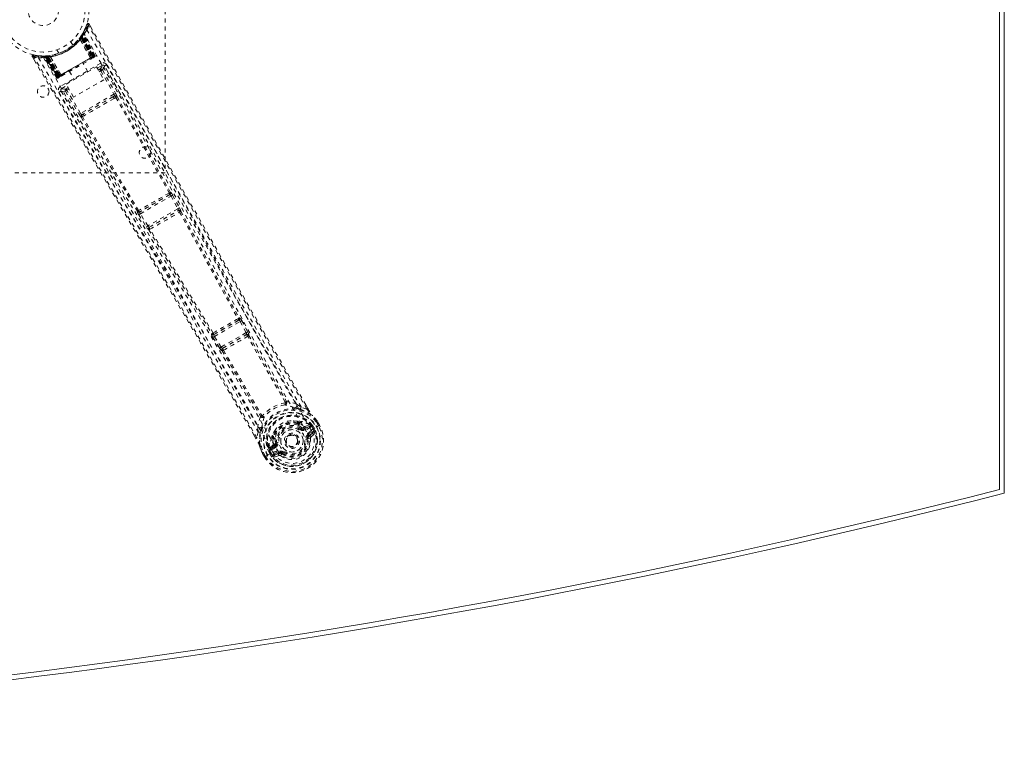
# Model space of a CAD drawing. Header units: inches. Extents: x 17.8 to 113.3, y 44.2 to 80.
# Tile 5 of 6: x 89.1 to 113.3, y 44.2 to 61.8. Entities that reach past the tile are written whole.
import ezdxf

# ---------------------------------------------------------------- set-up
doc = ezdxf.new("R2010")
doc.units = ezdxf.units.IN
doc.header["$MEASUREMENT"] = 0
doc.linetypes.add('SLD-Dashed', pattern=[0.075, 0.05, -0.025])
doc.linetypes.add('SLD-Solid', pattern=[0])

msp = doc.modelspace()

# ---------------------------------------------------------------- linework, layer by layer
at = {"color": 7, "linetype": 'SLD-Solid', "lineweight": 15}
for p, q in [((113.215, 50.297), (113.215, 73.864)), ((113.215, 73.864), (113.215, 50.297)), ((113.333, 73.956), (113.333, 50.206))]:
    msp.add_line(p, q, dxfattribs=at)
at = {"color": 7, "linetype": 'SLD-Dashed', "lineweight": 0}
for p, q in [((92.708, 66.081), (92.708, 58.081)), ((90.781, 61.735), (90.734, 61.614)), ((90.836, 61.741), (90.81, 61.726)), ((90.878, 61.666), (90.836, 61.74)), ((90.677, 61.504), (90.637, 61.441)), ((90.73, 61.603), (90.672, 61.498)), ((90.695, 61.507), (90.687, 61.493)), ((90.968, 60.965), (90.687, 61.493)), ((90.695, 61.535), (90.688, 61.522)), ((90.979, 60.971), (90.695, 61.507)), ((90.435, 61.222), (90.387, 61.306)), ((90.595, 61.384), (90.593, 61.382)), ((90.611, 61.363), (90.61, 61.361)), ((90.867, 60.906), (90.61, 61.361)), ((90.611, 61.363), (90.869, 60.906)), ((90.621, 61.419), (90.645, 61.402)), ((90.624, 61.422), (90.64, 61.446)), ((90.624, 61.422), (90.647, 61.406)), ((90.635, 61.439), (90.633, 61.435)), ((90.633, 61.435), (90.656, 61.418)), ((90.634, 61.408), (90.635, 61.41)), ((90.893, 60.922), (90.634, 61.408)), ((90.676, 61.474), (90.635, 61.41)), ((90.635, 61.439), (90.659, 61.422)), ((90.635, 61.41), (90.894, 60.922)), ((90.637, 61.441), (90.636, 61.439)), ((90.64, 61.446), (90.644, 61.451)), ((90.64, 61.446), (90.664, 61.43)), ((90.644, 61.451), (90.649, 61.459)), ((90.644, 61.451), (90.667, 61.435)), ((90.645, 61.402), (90.915, 60.934)), ((90.918, 60.936), (90.647, 61.406)), ((90.931, 60.943), (90.656, 61.418)), ((90.659, 61.422), (90.934, 60.945)), ((90.667, 61.435), (90.664, 61.43)), ((90.664, 61.43), (90.942, 60.95)), ((90.946, 60.952), (90.667, 61.435)), ((90.673, 61.465), (90.668, 61.464)), ((90.952, 60.951), (90.674, 61.477)), ((90.952, 60.956), (90.676, 61.474)), ((90.04, 61.106), (90.089, 61.022)), ((90.089, 61.022), (90.091, 61.023)), ((89.439, 60.933), (89.482, 60.861)), ((89.465, 60.949), (89.471, 60.978)), ((89.596, 60.963), (89.471, 60.978)), ((89.703, 60.953), (89.687, 60.953)), ((89.728, 60.939), (89.712, 60.939)), ((90.033, 60.425), (89.712, 60.939)), ((89.798, 60.957), (89.724, 60.953)), ((90.045, 60.432), (89.728, 60.939)), ((89.748, 60.942), (90.064, 60.439)), ((89.826, 60.943), (89.749, 60.939)), ((90.061, 60.441), (89.749, 60.939)), ((89.788, 60.927), (89.786, 60.956)), ((89.786, 60.956), (89.792, 60.956)), ((89.788, 60.927), (90.067, 60.445)), ((89.794, 60.927), (89.788, 60.927)), ((89.794, 60.927), (89.792, 60.956)), ((90.071, 60.447), (89.794, 60.927)), ((89.8, 60.957), (89.798, 60.957)), ((89.805, 60.957), (89.801, 60.957)), ((89.803, 60.928), (89.801, 60.957)), ((90.079, 60.451), (89.803, 60.928)), ((89.808, 60.928), (89.805, 60.957)), ((89.808, 60.928), (90.082, 60.453)), ((89.823, 60.93), (89.82, 60.959)), ((89.82, 60.959), (89.824, 60.959)), ((89.823, 60.93), (90.095, 60.461)), ((89.827, 60.93), (89.824, 60.959)), ((89.826, 60.943), (89.827, 60.943)), ((90.118, 60.474), (89.826, 60.943)), ((89.827, 60.943), (90.12, 60.475)), ((90.098, 60.462), (89.827, 60.93)), ((89.871, 60.965), (89.868, 60.964)), ((89.881, 60.94), (89.879, 60.94)), ((90.145, 60.488), (89.879, 60.94)), ((89.881, 60.94), (90.146, 60.49)), ((90.942, 60.95), (90.071, 60.447)), ((90.082, 60.453), (90.931, 60.943)), ((90.915, 60.934), (90.098, 60.462)), ((91.12, 60.778), (90.13, 60.206)), ((90.806, 60.569), (90.69, 60.771)), ((90.867, 60.906), (90.869, 60.906)), ((90.883, 60.882), (90.941, 60.916)), ((90.894, 60.922), (90.893, 60.922)), ((90.894, 60.922), (90.952, 60.956)), ((90.915, 60.934), (90.918, 60.936)), ((90.945, 60.918), (90.948, 60.92)), ((90.956, 60.924), (90.96, 60.927)), ((90.96, 60.927), (90.959, 60.929)), ((90.966, 60.931), (90.966, 60.93)), ((90.967, 60.931), (90.97, 60.934)), ((90.968, 60.965), (90.979, 60.971)), ((90.27, 60.26), (91.015, 60.69)), ((90.352, 60.576), (90.468, 60.374)), ((91.015, 60.69), (91.198, 60.373)), ((91.034, 60.659), (91.15, 60.726)), ((91.062, 60.609), (91.099, 60.63)), ((91.085, 60.57), (91.122, 60.591)), ((91.122, 60.591), (91.446, 60.016)), ((91.161, 60.613), (91.485, 60.038)), ((91.212, 60.709), (91.201, 60.722)), ((91.213, 60.707), (91.208, 60.715)), ((91.214, 60.706), (91.213, 60.707)), ((91.614, 59.997), (91.213, 60.706)), ((90.033, 60.425), (90.045, 60.432)), ((90.061, 60.441), (90.118, 60.474)), ((90.07, 60.414), (90.074, 60.415)), ((90.075, 60.416), (90.075, 60.416)), ((90.082, 60.42), (90.086, 60.422)), ((90.093, 60.427), (90.097, 60.429)), ((90.095, 60.461), (90.098, 60.462)), ((90.101, 60.431), (90.159, 60.464)), ((90.12, 60.475), (90.118, 60.474)), ((90.145, 60.488), (90.146, 60.49)), ((91.198, 60.373), (90.453, 59.943)), ((90.138, 60.109), (90.144, 60.092)), ((90.141, 60.099), (90.145, 60.091)), ((90.145, 60.091), (90.146, 60.089)), ((90.146, 60.09), (90.56, 59.388)), ((90.16, 60.154), (90.288, 60.228)), ((90.253, 60.089), (90.589, 59.521)), ((90.317, 60.178), (90.269, 60.151)), ((90.453, 59.943), (90.27, 60.26)), ((90.339, 60.14), (90.291, 60.112)), ((90.627, 59.544), (90.291, 60.112)), ((91.446, 60.016), (90.627, 59.544)), ((91.419, 59.95), (90.698, 59.534)), ((91.46, 59.974), (91.419, 59.95)), ((91.451, 59.914), (91.493, 59.939)), ((90.698, 59.534), (90.657, 59.51)), ((90.67, 59.465), (90.713, 59.488)), ((92.708, 58.081), (86.708, 58.081)), ((92.82, 57.547), (92.078, 57.119)), ((92.095, 57.077), (92.849, 57.512)), ((92.814, 57.547), (92.82, 57.547)), ((92.837, 57.607), (92.83, 57.607)), ((92.849, 57.512), (93.016, 57.201)), ((92.888, 57.533), (93.055, 57.222)), ((92.022, 57.14), (92.018, 57.135)), ((92.078, 57.119), (92.082, 57.124)), ((93.016, 57.201), (92.28, 56.777)), ((92.314, 56.744), (93.026, 57.156)), ((93.026, 57.156), (93.026, 57.155)), ((93.088, 57.137), (93.088, 57.138)), ((92.057, 57.053), (92.242, 56.753)), ((92.28, 56.777), (92.095, 57.077)), ((92.299, 56.682), (92.299, 56.682)), ((92.315, 56.744), (92.314, 56.744)), ((94.522, 54.518), (94.535, 54.521)), ((94.518, 54.461), (93.902, 54.105)), ((93.915, 54.061), (94.55, 54.427)), ((94.505, 54.458), (94.518, 54.461)), ((94.55, 54.427), (94.694, 54.154)), ((94.589, 54.448), (94.733, 54.175)), ((93.851, 54.13), (93.842, 54.12)), ((93.878, 54.037), (94.043, 53.776)), ((93.902, 54.105), (93.911, 54.115)), ((94.08, 53.8), (93.915, 54.061)), ((94.694, 54.154), (94.08, 53.8)), ((94.119, 53.77), (94.7, 54.106)), ((94.7, 54.106), (94.7, 54.105)), ((94.733, 54.175), (94.748, 54.144)), ((94.761, 54.087), (94.762, 54.087)), ((94.043, 53.776), (94.062, 53.748)), ((94.12, 53.77), (94.119, 53.77)), ((94.104, 53.707), (94.105, 53.708)), ((95.937, 52.394), (96.045, 52.327)), ((96.186, 52.275), (96.045, 52.327)), ((96.211, 52.289), (96.16, 52.377)), ((96.212, 52.289), (96.161, 52.377)), ((94.987, 51.716), (94.982, 51.843)), ((95.95, 51.974), (95.969, 51.965)), ((95.983, 51.909), (95.971, 51.928)), ((95.989, 51.944), (96.001, 51.925)), ((96.048, 51.794), (96.065, 51.817)), ((96.065, 51.817), (96.077, 51.811)), ((96.134, 51.809), (96.258, 51.852)), ((96.134, 51.809), (96.146, 51.787)), ((96.255, 51.888), (96.144, 51.849)), ((96.258, 51.852), (96.146, 51.787)), ((96.273, 51.826), (96.161, 51.761)), ((96.255, 51.888), (96.269, 51.884)), ((96.274, 51.882), (96.269, 51.884)), ((96.291, 51.864), (96.298, 51.853)), ((96.306, 51.85), (96.291, 51.864)), ((96.294, 51.76), (96.424, 51.835)), ((96.298, 51.853), (96.337, 51.786)), ((96.331, 51.866), (96.306, 51.85)), ((96.342, 51.789), (96.306, 51.85)), ((96.331, 51.866), (96.367, 51.804)), ((96.331, 51.866), (96.331, 51.866)), ((96.473, 51.864), (96.415, 51.964)), ((96.424, 51.835), (96.429, 51.838)), ((96.429, 51.838), (96.449, 51.85)), ((96.44, 51.979), (96.438, 51.983)), ((96.498, 51.877), (96.439, 51.978)), ((96.499, 51.878), (96.44, 51.979)), ((96.449, 51.85), (96.496, 51.876)), ((96.496, 51.876), (96.499, 51.878)), ((94.936, 51.552), (94.892, 51.629)), ((94.893, 51.63), (94.937, 51.553)), ((94.987, 51.716), (94.961, 51.568)), ((95.338, 51.601), (95.339, 51.622)), ((95.346, 51.573), (95.357, 51.554)), ((95.369, 51.581), (95.38, 51.561)), ((96.222, 51.656), (96.323, 51.714)), ((96.237, 51.63), (96.338, 51.688)), ((96.247, 51.612), (96.237, 51.63)), ((96.338, 51.688), (96.247, 51.612)), ((96.291, 51.592), (96.382, 51.672)), ((96.337, 51.786), (96.342, 51.789)), ((95.258, 51.3), (95.262, 51.315)), ((95.351, 51.391), (95.262, 51.315)), ((95.262, 51.315), (95.262, 51.315)), ((95.262, 51.315), (95.262, 51.315)), ((95.291, 51.294), (95.391, 51.38)), ((95.403, 51.359), (95.291, 51.294)), ((95.418, 51.333), (95.306, 51.268)), ((95.391, 51.38), (95.403, 51.359)), ((95.418, 51.443), (95.447, 51.447)), ((95.418, 51.43), (95.418, 51.443)), ((95.685, 51.416), (95.678, 51.43)), ((95.689, 51.409), (95.685, 51.416)), ((96.217, 51.545), (96.193, 51.542)), ((96.217, 51.554), (96.217, 51.545)), ((96.276, 51.552), (96.217, 51.545)), ((95.089, 51.203), (95.091, 51.2)), ((95.149, 51.098), (95.091, 51.2)), ((95.092, 51.2), (95.15, 51.098)), ((95.116, 51.214), (95.174, 51.114)), ((95.149, 51.098), (95.152, 51.1)), ((95.152, 51.1), (95.198, 51.127)), ((95.198, 51.127), (95.218, 51.139)), ((95.218, 51.139), (95.223, 51.142)), ((95.223, 51.142), (95.353, 51.217)), ((95.269, 51.251), (95.243, 51.238)), ((95.243, 51.238), (95.243, 51.238)), ((95.279, 51.175), (95.243, 51.238)), ((95.258, 51.3), (95.257, 51.295)), ((95.264, 51.271), (95.271, 51.26)), ((95.269, 51.252), (95.264, 51.271)), ((95.269, 51.251), (95.304, 51.19)), ((95.271, 51.26), (95.309, 51.193)), ((95.279, 51.175), (95.279, 51.175)), ((95.309, 51.193), (95.304, 51.19)), ((95.353, 51.217), (95.353, 51.217)), ((95.379, 51.169), (95.479, 51.227)), ((95.385, 51.096), (95.5, 51.135)), ((95.394, 51.143), (95.494, 51.201)), ((95.505, 51.183), (95.394, 51.143)), ((95.505, 51.183), (95.494, 51.201)), ((95.578, 51.176), (95.571, 51.181)), ((95.593, 51.195), (95.578, 51.176))]:
    msp.add_line(p, q, dxfattribs=at)
at = {"color": 7, "linetype": 'SLD-Dashed', "lineweight": 0, "flags": 128}
for points in [[(90.834, 61.739), (90.828, 61.745), (90.821, 61.749), (90.814, 61.753), (90.806, 61.754), (90.798, 61.753), (90.791, 61.749), (90.786, 61.744), (90.783, 61.737)], [(96.186, 52.275), (95.778, 52.979), (95.354, 53.715), (94.914, 54.481), (94.516, 55.178), (94.26, 55.628), (93.992, 56.099), (93.712, 56.591), (93.435, 57.081), (93.194, 57.506), (92.876, 58.069), (92.537, 58.668), (92.178, 59.303), (91.846, 59.893), (90.81, 61.726)], [(96.161, 52.377), (94.855, 54.644), (93.512, 57.005), (92.173, 59.374), (90.836, 61.741)], [(90.78, 61.6), (91.571, 60.22), (92.349, 58.834), (93.116, 57.445), (93.875, 56.055), (94.469, 54.967), (95.067, 53.885), (95.673, 52.815), (96.294, 51.76)], [(89.471, 60.975), (89.463, 60.975), (89.454, 60.973), (89.447, 60.969), (89.441, 60.964), (89.437, 60.958), (89.435, 60.951), (89.435, 60.943), (89.438, 60.936)], [(89.439, 60.934), (89.439, 60.934), (89.441, 60.935), (89.446, 60.938), (89.455, 60.943), (89.46, 60.946), (89.465, 60.949)], [(94.892, 51.629), (93.575, 53.904), (92.201, 56.25), (90.821, 58.592), (89.439, 60.934)], [(94.961, 51.568), (94.593, 52.208), (94.202, 52.884), (93.789, 53.595), (93.353, 54.343), (92.951, 55.031), (92.532, 55.746), (92.435, 55.911), (92.338, 56.077), (92.239, 56.244), (92.172, 56.359), (92.106, 56.471), (92.037, 56.587), (91.965, 56.709), (91.735, 57.1), (91.479, 57.535), (91.197, 58.013), (91.018, 58.316), (90.829, 58.636), (90.624, 58.983), (90.433, 59.307), (90.184, 59.729), (89.962, 60.105), (89.769, 60.433), (89.603, 60.714), (89.465, 60.949)], [(89.589, 60.912), (90.389, 59.537), (91.199, 58.17), (92.019, 56.811), (92.843, 55.46), (93.489, 54.401), (94.127, 53.342), (94.75, 52.282), (95.353, 51.217)], [(89.862, 60.965), (89.676, 60.953), (89.634, 60.959)], [(89.698, 60.951), (89.709, 60.945), (89.72, 60.935)], [(89.709, 60.944), (89.713, 60.94), (89.714, 60.939)], [(89.711, 60.918), (90.509, 59.548), (91.319, 58.186), (92.139, 56.832), (92.964, 55.484), (93.609, 54.429), (94.247, 53.373), (94.87, 52.314), (95.47, 51.25)], [(89.742, 60.954), (89.749, 60.954), (89.786, 60.956)], [(89.744, 60.945), (89.748, 60.94), (89.749, 60.939)], [(90.146, 60.49), (90.325, 60.593), (90.506, 60.698), (90.688, 60.803), (90.867, 60.906)], [(90.161, 60.465), (90.339, 60.568), (90.521, 60.673), (90.702, 60.778), (90.881, 60.881)], [(90.869, 60.906), (90.889, 60.901), (90.894, 60.9)], [(90.894, 60.9), (90.895, 60.911), (90.893, 60.922)], [(90.952, 60.956), (90.952, 60.956), (90.95, 60.955), (90.947, 60.953), (90.943, 60.95), (90.938, 60.947), (90.932, 60.944), (90.925, 60.94), (90.918, 60.936)], [(90.934, 60.945), (90.947, 60.953), (90.957, 60.959), (90.965, 60.963), (90.968, 60.965)], [(90.979, 60.971), (90.977, 60.97), (90.97, 60.966), (90.959, 60.96), (90.946, 60.952)], [(90.947, 60.922), (90.951, 60.923), (90.953, 60.923), (90.955, 60.924), (90.955, 60.924)], [(90.948, 60.92), (90.951, 60.922), (90.954, 60.923), (90.956, 60.924), (90.956, 60.925)], [(91.15, 60.726), (91.148, 60.73), (91.141, 60.742), (91.132, 60.759), (91.12, 60.778)], [(91.15, 60.726), (91.145, 60.69), (91.099, 60.63)], [(91.099, 60.63), (91.1, 60.629), (91.101, 60.627), (91.103, 60.623), (91.106, 60.618), (91.109, 60.613), (91.113, 60.606), (91.117, 60.599), (91.122, 60.591)], [(91.161, 60.613), (91.157, 60.611), (91.148, 60.606), (91.136, 60.599), (91.122, 60.591)], [(91.161, 60.613), (91.206, 60.673), (91.212, 60.705)], [(95.937, 52.394), (94.352, 55.159), (92.78, 57.932), (91.212, 60.709)], [(96.045, 52.327), (95.674, 52.968), (95.29, 53.637), (94.891, 54.334), (94.511, 54.999), (94.128, 55.673), (93.745, 56.348), (93.372, 57.006), (93.015, 57.638), (92.683, 58.226), (92.311, 58.885), (91.962, 59.503), (91.619, 60.11), (91.264, 60.739)], [(90.067, 60.445), (90.054, 60.437), (90.043, 60.431), (90.036, 60.427), (90.033, 60.425)], [(90.045, 60.432), (90.048, 60.434), (90.055, 60.438), (90.066, 60.444), (90.079, 60.451)], [(90.06, 60.441), (90.065, 60.436), (90.066, 60.434)], [(90.095, 60.461), (90.088, 60.457), (90.081, 60.453), (90.075, 60.449), (90.07, 60.446), (90.065, 60.444), (90.062, 60.442), (90.061, 60.441), (90.061, 60.441)], [(90.085, 60.422), (90.086, 60.422), (90.088, 60.423), (90.09, 60.425), (90.093, 60.427)], [(90.087, 60.423), (90.087, 60.423), (90.088, 60.424), (90.09, 60.425), (90.092, 60.428)], [(90.1, 60.431), (90.101, 60.431), (90.102, 60.432)], [(90.12, 60.475), (90.127, 60.468), (90.138, 60.464)], [(90.145, 60.488), (90.139, 60.469), (90.138, 60.464)], [(90.092, 60.062), (90.283, 59.738), (90.501, 59.369), (90.74, 58.964), (90.956, 58.598), (91.069, 58.407), (91.182, 58.215), (91.296, 58.023), (91.424, 57.806), (91.554, 57.586), (91.679, 57.373), (91.935, 56.94), (92.173, 56.537), (92.392, 56.164), (92.606, 55.8), (92.855, 55.377), (93.28, 54.652), (93.708, 53.92), (94.15, 53.162), (94.579, 52.423), (94.987, 51.716)], [(90.13, 60.206), (90.141, 60.187), (90.151, 60.17), (90.158, 60.159), (90.16, 60.154)], [(90.144, 60.092), (90.179, 60.079), (90.253, 60.089)], [(90.144, 60.092), (91.765, 57.346), (93.381, 54.598), (94.982, 51.843)], [(90.269, 60.151), (90.195, 60.141), (90.16, 60.154)], [(90.291, 60.112), (90.277, 60.104), (90.265, 60.097), (90.257, 60.092), (90.253, 60.089)], [(90.269, 60.151), (90.269, 60.15), (90.271, 60.147), (90.273, 60.144), (90.276, 60.139), (90.279, 60.133), (90.283, 60.126), (90.287, 60.119), (90.291, 60.112)], [(91.485, 60.038), (91.481, 60.036), (91.472, 60.031), (91.459, 60.024), (91.446, 60.016)], [(91.419, 59.95), (91.242, 59.848), (91.064, 59.745), (90.88, 59.639), (90.698, 59.534)], [(91.451, 59.914), (91.268, 59.808), (91.082, 59.701), (90.896, 59.594), (90.713, 59.488)], [(91.46, 59.974), (91.476, 59.979), (91.489, 59.978)], [(91.493, 59.939), (92.151, 58.765), (92.802, 57.588)], [(91.521, 59.957), (92.179, 58.783), (92.83, 57.607)], [(90.627, 59.544), (90.614, 59.536), (90.601, 59.528), (90.593, 59.523), (90.589, 59.521)], [(90.641, 59.449), (91.328, 58.292), (92.022, 57.14)], [(92.052, 57.155), (91.358, 58.307), (90.67, 59.465)], [(92.34, 58.621), (93.039, 57.351), (93.793, 55.963), (94.384, 54.876), (94.98, 53.796), (95.586, 52.727), (96.207, 51.675)], [(92.888, 57.533), (92.886, 57.532), (92.884, 57.531), (92.88, 57.529), (92.875, 57.526), (92.869, 57.523), (92.863, 57.52), (92.856, 57.516), (92.849, 57.512)], [(93.055, 57.222), (93.053, 57.221), (93.051, 57.22), (93.047, 57.218), (93.042, 57.215), (93.036, 57.212), (93.03, 57.209), (93.023, 57.205), (93.016, 57.201)], [(93.055, 57.222), (93.07, 57.192), (93.071, 57.191)], [(93.074, 57.152), (93.077, 57.151), (93.088, 57.137)], [(93.088, 57.137), (93.805, 55.825), (94.522, 54.518)], [(92.095, 57.077), (92.088, 57.072), (92.081, 57.068), (92.075, 57.064), (92.069, 57.061), (92.064, 57.058), (92.061, 57.056), (92.058, 57.054), (92.057, 57.053)], [(93.06, 57.118), (93.777, 55.804), (94.494, 54.496)], [(92.28, 56.777), (92.273, 56.772), (92.267, 56.768), (92.26, 56.764), (92.255, 56.761), (92.25, 56.758), (92.246, 56.756), (92.244, 56.754), (92.242, 56.753)], [(92.242, 56.753), (92.261, 56.725), (92.262, 56.724)], [(92.299, 56.682), (93.077, 55.405), (93.851, 54.13)], [(93.884, 54.144), (93.109, 55.419), (92.33, 56.697)], [(94.518, 54.461), (94.525, 54.46), (94.533, 54.453), (94.541, 54.442), (94.546, 54.435), (94.55, 54.427)], [(94.589, 54.448), (94.587, 54.447), (94.584, 54.446), (94.58, 54.443), (94.575, 54.441), (94.57, 54.438), (94.563, 54.435), (94.557, 54.431), (94.55, 54.427)], [(93.915, 54.061), (93.909, 54.057), (93.902, 54.053), (93.896, 54.049), (93.891, 54.046), (93.886, 54.043), (93.882, 54.04), (93.879, 54.038), (93.878, 54.037)], [(93.915, 54.061), (93.911, 54.068), (93.907, 54.076), (93.901, 54.089), (93.9, 54.099), (93.902, 54.105)], [(94.733, 54.175), (94.728, 54.172), (94.719, 54.167), (94.707, 54.161), (94.694, 54.154)], [(94.694, 54.154), (94.697, 54.146), (94.7, 54.138), (94.703, 54.123), (94.703, 54.112), (94.702, 54.108), (94.701, 54.107), (94.7, 54.106)], [(95.654, 52.446), (95.19, 53.251), (94.733, 54.064)], [(94.761, 54.087), (95.218, 53.274), (95.682, 52.47)], [(94.08, 53.8), (94.074, 53.796), (94.067, 53.791), (94.061, 53.788), (94.056, 53.784), (94.051, 53.781), (94.047, 53.779), (94.044, 53.777), (94.043, 53.776)], [(94.105, 53.708), (94.58, 52.906), (95.045, 52.102)], [(94.138, 53.721), (94.614, 52.919), (95.079, 52.114)], [(95.651, 52.431), (95.66, 52.426), (95.669, 52.424), (95.677, 52.425), (95.685, 52.428), (95.689, 52.435), (95.692, 52.443), (95.691, 52.453), (95.688, 52.463)], [(95.651, 52.431), (95.655, 52.438), (95.655, 52.442), (95.655, 52.444), (95.654, 52.446)], [(95.937, 52.394), (95.815, 52.437), (95.688, 52.463)], [(95.902, 52.3), (95.889, 52.303), (95.881, 52.306)], [(96.212, 52.289), (96.212, 52.289), (96.211, 52.289), (96.209, 52.288), (96.206, 52.286), (96.201, 52.284), (96.196, 52.281), (96.191, 52.278), (96.186, 52.275)], [(95.047, 52.093), (95.006, 51.97), (94.982, 51.843)], [(95.047, 52.093), (95.054, 52.085), (95.062, 52.08), (95.071, 52.078), (95.079, 52.079), (95.086, 52.083), (95.091, 52.09), (95.094, 52.099), (95.093, 52.11)], [(95.079, 52.114), (95.08, 52.112), (95.082, 52.111), (95.086, 52.11), (95.093, 52.11)], [(96.028, 52.271), (96.177, 52.215), (96.323, 52.12)], [(96.33, 52.112), (96.327, 52.117), (96.323, 52.12)], [(96.438, 51.983), (96.384, 52.053), (96.323, 52.12)], [(96.44, 51.979), (96.382, 52.055), (96.33, 52.112)], [(95.087, 51.847), (95.086, 51.839), (95.082, 51.827)], [(95.95, 51.974), (95.856, 51.988), (95.799, 51.986)], [(96.065, 51.817), (96.013, 51.856), (95.964, 51.883)], [(96.001, 51.925), (96.053, 51.897), (96.109, 51.855)], [(96.109, 51.855), (96.13, 51.847), (96.144, 51.849)], [(96.273, 51.826), (96.27, 51.831), (96.268, 51.836), (96.265, 51.84), (96.263, 51.844), (96.261, 51.848), (96.26, 51.85), (96.259, 51.852), (96.258, 51.852)], [(96.298, 51.853), (96.288, 51.838), (96.273, 51.826)], [(96.306, 51.85), (96.306, 51.85), (96.306, 51.85)], [(96.438, 51.983), (96.437, 51.982), (96.436, 51.981), (96.433, 51.979), (96.43, 51.977), (96.427, 51.974), (96.423, 51.971), (96.419, 51.967), (96.415, 51.964)], [(96.415, 51.964), (96.42, 51.967), (96.425, 51.97), (96.43, 51.973), (96.434, 51.975), (96.437, 51.977), (96.439, 51.978), (96.44, 51.979), (96.44, 51.979)], [(96.499, 51.878), (96.499, 51.878), (96.498, 51.878), (96.496, 51.877), (96.493, 51.875), (96.489, 51.873), (96.484, 51.87), (96.478, 51.867), (96.473, 51.864)], [(94.961, 51.568), (94.956, 51.565), (94.951, 51.562), (94.946, 51.559), (94.942, 51.556), (94.938, 51.554), (94.936, 51.553), (94.936, 51.552), (94.936, 51.552)], [(95.043, 51.703), (95.018, 51.545), (95.026, 51.372)], [(95.405, 51.759), (95.375, 51.711), (95.339, 51.622)], [(96.207, 51.675), (96.241, 51.605), (96.259, 51.528), (96.26, 51.448), (96.244, 51.369), (96.212, 51.293), (96.166, 51.224), (96.107, 51.164), (96.039, 51.116), (95.962, 51.081), (95.881, 51.06), (95.799, 51.054), (95.717, 51.064), (95.64, 51.09), (95.571, 51.131), (95.513, 51.185), (95.47, 51.25)], [(96.03, 51.77), (96.033, 51.774), (96.036, 51.779), (96.039, 51.783), (96.042, 51.786), (96.044, 51.789), (96.046, 51.792), (96.047, 51.793), (96.048, 51.794)], [(96.161, 51.761), (96.158, 51.766), (96.155, 51.771), (96.153, 51.776), (96.151, 51.78), (96.149, 51.783), (96.147, 51.785), (96.146, 51.787), (96.146, 51.787)], [(96.222, 51.656), (96.225, 51.651), (96.228, 51.646), (96.23, 51.642), (96.232, 51.638), (96.234, 51.634), (96.236, 51.632), (96.237, 51.63), (96.237, 51.63)], [(96.323, 51.714), (96.345, 51.722), (96.369, 51.72)], [(96.338, 51.688), (96.338, 51.689), (96.337, 51.69), (96.335, 51.693), (96.333, 51.696), (96.331, 51.7), (96.329, 51.704), (96.326, 51.709), (96.323, 51.714)], [(95.026, 51.372), (95.028, 51.366), (95.03, 51.361)], [(95.026, 51.372), (95.051, 51.295), (95.089, 51.203)], [(95.091, 51.2), (95.054, 51.288), (95.03, 51.361)], [(95.363, 51.424), (95.36, 51.403), (95.351, 51.391)], [(95.357, 51.554), (95.355, 51.494), (95.363, 51.424)], [(95.418, 51.333), (95.416, 51.338), (95.413, 51.342), (95.41, 51.347), (95.408, 51.351), (95.406, 51.354), (95.405, 51.356), (95.404, 51.358), (95.403, 51.359)], [(95.477, 51.451), (95.471, 51.45), (95.466, 51.449), (95.461, 51.449), (95.456, 51.448), (95.453, 51.448), (95.45, 51.447), (95.448, 51.447), (95.447, 51.447)], [(96.164, 51.538), (96.169, 51.538), (96.175, 51.539), (96.18, 51.54), (96.184, 51.54), (96.188, 51.541), (96.191, 51.541), (96.193, 51.541), (96.193, 51.542)], [(95.089, 51.203), (95.089, 51.204), (95.091, 51.205), (95.094, 51.206), (95.097, 51.207), (95.102, 51.209), (95.106, 51.21), (95.111, 51.212), (95.116, 51.214)], [(95.091, 51.2), (95.09, 51.2), (95.091, 51.2), (95.093, 51.201), (95.097, 51.203), (95.101, 51.205), (95.105, 51.208), (95.111, 51.211), (95.116, 51.214)], [(95.174, 51.114), (95.168, 51.111), (95.163, 51.108), (95.158, 51.105), (95.154, 51.102), (95.151, 51.1), (95.149, 51.099), (95.148, 51.098), (95.149, 51.098)], [(95.269, 51.251), (95.269, 51.252), (95.269, 51.252)], [(95.306, 51.268), (95.289, 51.261), (95.271, 51.26)], [(95.304, 51.19), (95.301, 51.188), (95.296, 51.185), (95.288, 51.18), (95.279, 51.175)], [(95.291, 51.294), (95.292, 51.293), (95.293, 51.292), (95.294, 51.289), (95.296, 51.286), (95.298, 51.282), (95.301, 51.278), (95.303, 51.273), (95.306, 51.268)], [(95.35, 51.132), (95.361, 51.153), (95.379, 51.169)], [(95.379, 51.169), (95.381, 51.164), (95.384, 51.159), (95.387, 51.155), (95.389, 51.151), (95.391, 51.147), (95.392, 51.145), (95.393, 51.143), (95.394, 51.143)], [(95.479, 51.227), (95.482, 51.222), (95.485, 51.217), (95.488, 51.213), (95.49, 51.209), (95.492, 51.206), (95.493, 51.203), (95.494, 51.202), (95.494, 51.201)], [(95.611, 51.219), (95.607, 51.214), (95.604, 51.21), (95.601, 51.206), (95.598, 51.202), (95.596, 51.199), (95.594, 51.197), (95.593, 51.195), (95.593, 51.195)]]:
    msp.add_lwpolyline(points, dxfattribs=at)
at = {"color": 7, "linetype": 'SLD-Dashed', "lineweight": 0}
for centre, radius in [((89.708, 62.081), 1.125), ((89.708, 62.081), 1.03), ((89.708, 62.081), 0.376), ((89.708, 60.081), 0.141), ((92.208, 58.581), 0.14), ((95.82, 51.494), 0.7), ((95.82, 51.494), 0.69), ((95.82, 51.494), 0.623), ((95.82, 51.494), 0.32), ((95.82, 51.494), 0.275), ((95.82, 51.494), 0.187), ((95.82, 51.494), 0.157), ((95.82, 51.494), 0.142), ((95.82, 51.494), 0.14), ((95.82, 51.494), 0.138)]:
    msp.add_circle(centre, radius, dxfattribs=at)
for centre, radius, start, end in [((89.708, 62.081), 1.158, 257.8714, 342.1368), ((89.715, 62.078), 1.12, 334.6373, 342.102), ((89.69, 62.116), 1.206, 334.6778, 341.8734), ((90.81, 61.726), 0.03, 29.4674, 162.1545), ((90.777, 61.671), 0.0637, 58.5985, 85.805), ((89.692, 62.108), 1.19, 270.8801, 329.1199), ((89.708, 62.081), 1.127, 270.4732, 329.5268), ((90.756, 61.368), 0.137, 119.4044, 143.517), ((89.926, 61.756), 0.805, 335.5296, 340.9267), ((89.894, 61.771), 0.844, 336.4939, 341.7217), ((90.703, 61.488), 0.0299, 149.2393, 208.2095), ((89.952, 61.94), 0.846, 328.8026, 330.3418), ((89.709, 62.08), 1.127, 329.5249, 334.6585), ((90.684, 61.466), 0.0429, 47.0146, 95.8227), ((90.714, 61.507), 0.0299, 150.3021, 208.0904), ((90.721, 61.521), 0.03, 151.0764, 208.0207), ((89.605, 62.29), 1.363, 324.4473, 329.5874), ((-43.328, -16.198), 154.932, 28.89972, 30.09799), ((90.754, 61.585), 0.03, 30.2575, 154.0793), ((89.709, 62.08), 1.155, 274.2142, 325.7857), ((89.709, 62.08), 1.155, 274.9104, 325.0896), ((89.709, 62.08), 1.155, 275.8866, 324.1134), ((89.727, 62.049), 1.12, 277.9257, 322.0744), ((90.627, 61.391), 0.0345, 194.8322, 241.044), ((90.626, 61.39), 0.031, 190.2226, 241.685), ((89.969, 61.715), 0.732, 331.2375, 335.2461), ((89.915, 61.935), 0.874, 323.5636, 325.4762), ((90.719, 61.369), 0.109, 121.2506, 150.4792), ((90.66, 61.423), 0.0297, 145.4493, 208.5184), ((90.661, 61.424), 0.0297, 145.5268, 208.5208), ((89.902, 61.762), 0.826, 334.4251, 339.5914), ((89.465, 60.949), 0.03, 77.8469, 210.5317), ((89.686, 62.108), 1.2, 258.1036, 265.3371), ((89.707, 62.074), 1.121, 257.8972, 265.3612), ((89.615, 60.927), 0.03, 85.9296, 209.7334), ((89.579, 62.277), 1.365, 270.4173, 275.5484), ((89.708, 62.081), 1.128, 265.3425, 270.4733), ((89.687, 60.923), 0.03, 31.9803, 88.9227), ((89.708, 62.071), 1.118, 268.9233, 269.8106), ((89.688, 60.882), 0.0707, 61.4584, 88.8937), ((89.709, 61.916), 0.963, 269.626, 272.5174), ((89.702, 60.923), 0.0299, 31.9078, 89.6971), ((89.706, 62.105), 1.154, 269.9245, 273.9568), ((89.752, 60.928), 0.0429, 144.1735, 192.9922), ((89.882, 61.759), 0.837, 258.2594, 263.5254), ((89.724, 60.923), 0.03, 46.8725, 91.2413), ((89.708, 62.08), 1.127, 270.7805, 275.7096), ((89.724, 60.923), 0.0299, 31.7998, 90.7502), ((89.881, 61.732), 0.808, 259.0823, 264.4627), ((89.886, 61.744), 0.816, 260.3786, 265.6044), ((89.801, 60.927), 0.0297, 31.4757, 94.476), ((89.802, 60.927), 0.0297, 31.4726, 94.5544), ((89.894, 61.672), 0.733, 264.7564, 268.7668), ((89.848, 60.941), 0.0311, 358.3234, 49.6447), ((89.846, 60.94), 0.0345, 358.9668, 45.1541), ((90.867, 60.904), 0.0266, 300.8097, 351.4342), ((90.868, 60.908), 0.0299, 300.1918, 28.2016), ((90.535, 60.707), 0.443, 27.1712, 30.9192), ((90.536, 60.707), 0.445, 27.1759, 30.9042), ((90.566, 60.724), 0.425, 27.0518, 30.9521), ((90.919, 60.943), 0.0353, 291.8162, 20.675), ((90.205, 60.521), 0.844, 28.4093, 30.2276), ((90.926, 60.942), 0.03, 300.0639, 28.0633), ((90.591, 60.739), 0.409, 26.9302, 30.9897), ((90.94, 60.952), 0.0315, 299.304, 332.3765), ((90.999, 60.816), 0.119, 105.9048, 109.5565), ((90.941, 60.951), 0.03, 323.4973, 28.0221), ((90.953, 60.957), 0.03, 300.0061, 28.0086), ((90.952, 60.957), 0.0305, 320.7087, 27.6495), ((91.173, 60.687), 0.105, 29.364, 120.0832), ((91.121, 60.591), 0.0451, 29.619, 119.5733), ((91.173, 60.687), 0.045, 52.0115, 119.9784), ((92.672, 58.216), 2.889, 119.1646, 120.3544), ((90.059, 60.441), 0.03, 211.9927, 299.9958), ((90.059, 60.442), 0.0305, 212.3649, 279.3708), ((90.07, 60.448), 0.03, 211.9775, 276.5659), ((90.086, 60.457), 0.03, 211.9321, 299.9374), ((90.775, 60.85), 0.816, 209.7635, 211.6435), ((90.07, 60.449), 0.0315, 267.9504, 300.6814), ((90.429, 60.646), 0.409, 209.0065, 213.0608), ((90.155, 60.333), 0.115, 130.0983, 133.9667), ((90.449, 60.657), 0.424, 209.0465, 212.9591), ((90.453, 60.659), 0.424, 209.0461, 212.9597), ((90.484, 60.678), 0.446, 209.0998, 212.8188), ((90.484, 60.677), 0.442, 209.0825, 212.836), ((90.144, 60.49), 0.0299, 211.7987, 299.8124), ((90.148, 60.488), 0.0265, 248.3658, 299.3847), ((90.182, 60.116), 0.105, 119.9128, 210.6399), ((91.561, 57.602), 2.865, 119.6412, 120.8411), ((90.183, 60.115), 0.045, 120.021, 187.9913), ((90.292, 60.112), 0.0451, 120.4244, 210.3582), ((91.241, 59.882), 0.289, 14.9786, 32.6485), ((91.39, 59.891), 0.0652, 20.5405, 63.5538), ((91.383, 59.971), 0.0773, 1.6197, 35.4679), ((91.424, 59.907), 0.0756, 25.3497, 61.8372), ((91.486, 59.939), 0.0384, 27.0802, 85.3625), ((91.37, 60.166), 0.258, 298.4455, 305.7743), ((90.846, 59.654), 0.289, 207.3523, 225.0236), ((90.698, 59.576), 0.0772, 204.5282, 238.3884), ((90.681, 59.471), 0.0456, 121.9208, 209.0057), ((90.536, 59.684), 0.258, 294.2213, 301.5588), ((90.732, 59.507), 0.075, 178.0038, 214.8098), ((90.763, 59.53), 0.0652, 176.4367, 219.4347), ((110.489, 26.086), 36.127, 119.3134, 120.6867), ((108.967, 28.724), 33.041, 119.2678, 120.7322), ((92.741, 57.709), 0.136, 296.7334, 311.1191), ((92.757, 57.553), 0.0567, 353.3892, 37.5183), ((92.791, 57.585), 0.0451, 300.5806, 28.0275), ((92.797, 57.586), 0.0451, 300.5538, 28.0599), ((92.791, 57.494), 0.0601, 16.8947, 61.4094), ((92.684, 57.447), 0.222, 22.8798, 46.3593), ((92.233, 57.187), 0.222, 193.6443, 217.1166), ((92.056, 57.158), 0.0451, 211.9421, 299.4421), ((91.978, 57.268), 0.136, 288.8666, 303.2774), ((92.06, 57.164), 0.0451, 211.9693, 299.423), ((92.105, 57.177), 0.057, 202.6064, 246.4878), ((76.001, 85.822), 33.341, 299.2942, 300.7058), ((92.965, 57.165), 0.0626, 351.5359, 35.5248), ((93.048, 57.118), 0.0433, 52.7778, 120.2181), ((93.049, 57.116), 0.0451, 28.3737, 119.3683), ((92.995, 57.093), 0.0697, 20.9144, 63.0656), ((93.004, 57.23), 0.125, 296.4454, 312.2351), ((92.971, 57.128), 0.118, 4.6488, 32.0139), ((92.139, 57.118), 0.0601, 178.6019, 223.0986), ((75.912, 85.976), 33.569, 299.2813, 300.7188), ((92.366, 56.779), 0.118, 207.9897, 235.3615), ((92.337, 56.803), 0.0626, 204.483, 248.456), ((92.337, 56.706), 0.0451, 120.6343, 211.6236), ((92.338, 56.706), 0.0451, 120.6348, 211.632), ((92.262, 56.799), 0.123, 287.6589, 303.6644), ((92.384, 56.741), 0.0697, 176.9386, 219.08), ((112.696, 22.264), 37.017, 119.455, 120.5447), ((94.453, 54.579), 0.0918, 296.0198, 318.5474), ((94.445, 54.46), 0.0607, 358.2998, 36.2287), ((94.482, 54.497), 0.0451, 300.8911, 27.4034), ((94.495, 54.5), 0.0451, 300.8625, 27.511), ((94.434, 54.39), 0.165, 20.5959, 52.3652), ((110.648, 25.812), 32.881, 119.4018, 120.5981), ((94.005, 54.142), 0.165, 187.6352, 219.4063), ((93.88, 54.145), 0.0451, 212.4909, 299.1353), ((93.833, 54.22), 0.092, 281.4623, 303.9909), ((93.889, 54.154), 0.0451, 212.6015, 299.1044), ((93.94, 54.169), 0.0612, 203.9343, 241.5388), ((77.722, 82.841), 33.376, 299.4251, 300.5748), ((78.082, 82.218), 32.709, 299.3987, 300.6012), ((94.721, 54.066), 0.0451, 27.8538, 118.9509), ((94.722, 54.066), 0.0451, 27.8557, 118.9597), ((94.652, 54.032), 0.0873, 21.8104, 56.8089), ((94.694, 54.144), 0.089, 296.1836, 319.6163), ((94.669, 54.094), 0.0933, 355.8674, 32.4636), ((94.144, 53.791), 0.0933, 207.5376, 244.1306), ((94.132, 53.827), 0.0588, 207.8404, 256.6296), ((94.142, 53.731), 0.0451, 121.0393, 212.1461), ((94.143, 53.732), 0.0451, 121.0449, 212.1503), ((94.207, 53.775), 0.0872, 183.1891, 218.1917), ((94.089, 53.794), 0.0879, 280.2426, 303.9552), ((95.827, 51.482), 0.965, 100.5266, 139.4745), ((95.791, 51.545), 0.844, 99.7729, 140.2273), ((95.633, 52.436), 0.0608, 283.4584, 26.3314), ((95.575, 52.409), 0.0786, 336.2657, 16.6737), ((95.507, 51.501), 0.888, 65.0294, 80.8692), ((95.617, 52.516), 0.0795, 297.4883, 323.9459), ((95.694, 52.476), 0.0143, 206.6178, 242.4738), ((95.883, 52.366), 0.0608, 268.0309, 27.62), ((95.479, 50.136), 2.205, 75.5692, 78.9413), ((95.42, 52.484), 0.644, 340.7415, 345.9111), ((97.266, 52.865), 1.201, 208.6554, 218.8152), ((95.82, 51.494), 0.787, 38.3239, 201.6761), ((95.036, 52.181), 0.0795, 276.0556, 302.5084), ((95.033, 52.094), 0.0143, 357.5525, 33.3762), ((95.098, 52.127), 0.0608, 213.6674, 316.5432), ((95.82, 51.494), 0.758, 38.3239, 201.6761), ((95.971, 51.769), 0.887, 159.1303, 174.9707), ((95.151, 52.164), 0.0786, 223.325, 263.7398), ((95.82, 51.494), 0.632, 36.0642, 203.9358), ((95.82, 51.494), 0.602, 36.2697, 203.7303), ((99.003, 54.64), 3.678, 220.0116, 223.237), ((95.033, 51.876), 0.0608, 212.3809, 331.9722), ((97.171, 51.11), 2.208, 161.0614, 164.4278), ((95.82, 51.494), 0.78, 210, 29.4852), ((95.82, 51.494), 0.78, 210.5288, 29.4712), ((95.82, 51.494), 0.75, 210.4562, 29.5438), ((95.82, 51.494), 0.629, 210.5444, 29.4557), ((95.839, 51.462), 0.494, 76.9723, 163.0276), ((95.826, 51.484), 0.453, 69.7481, 170.2512), ((95.811, 51.51), 0.476, 91.4716, 148.5277), ((95.817, 51.5), 0.411, 69.0117, 170.9886), ((95.82, 51.494), 0.376, 52.774, 187.226), ((95.82, 51.494), 0.346, 52.774, 187.2261), ((95.982, 51.478), 0.497, 54.8144, 93.6303), ((95.913, 51.959), 0.0404, 337.2292, 22.6933), ((95.943, 51.911), 0.0326, 31.6485, 77.8226), ((95.973, 51.913), 0.0305, 253.9344, 24.3666), ((95.946, 51.916), 0.0371, 299.2749, 349.8293), ((95.949, 51.926), 0.0444, 25.0094, 62.69), ((95.947, 51.973), 0.0506, 298.2477, 325.6809), ((95.959, 51.954), 0.0505, 298.2686, 325.7533), ((96.036, 51.508), 0.439, 60.0687, 96.0867), ((96.08, 51.844), 0.031, 241.5904, 20.0542), ((96.107, 51.859), 0.0567, 238.2288, 297.9768), ((96.118, 51.835), 0.0299, 301.0513, 29.0013), ((96.243, 51.879), 0.0305, 299.0389, 6.1719), ((96.223, 51.815), 0.0843, 35.3967, 52.6298), ((96.782, 51.04), 0.869, 118.48, 120.4352), ((96.415, 51.964), 0.03, 30.2178, 35.2738), ((91.505, 50.311), 3.678, 16.7625, 19.9878), ((95.163, 52.335), 0.644, 254.0877, 259.2601), ((95.747, 51.348), 0.491, 146.1266, 185.5131), ((95.701, 51.314), 0.44, 143.935, 179.9015), ((95.82, 51.494), 0.599, 210.5443, 29.4557), ((95.382, 51.599), 0.0444, 177.3913, 214.9991), ((95.371, 51.646), 0.0404, 217.2994, 262.7815), ((95.342, 51.624), 0.0506, 274.3261, 301.7448), ((95.827, 51.483), 0.543, 209.366, 30.6339), ((95.382, 51.571), 0.0305, 215.6319, 346.0665), ((95.353, 51.604), 0.0504, 274.2167, 301.7583), ((95.397, 51.596), 0.0326, 162.158, 208.3726), ((95.392, 51.596), 0.0371, 250.1682, 300.7275), ((95.875, 51.53), 0.465, 175.836, 190.795), ((95.82, 51.494), 0.275, 0.0001, 179.9999), ((95.82, 51.494), 0.157, 95.1542, 140.0596), ((96.102, 51.864), 0.119, 232.7727, 300.0007), ((96.102, 51.864), 0.089, 232.774, 300), ((96.282, 51.553), 0.119, 120, 187.2269), ((96.282, 51.553), 0.089, 120, 187.226), ((96.087, 51.885), 0.242, 299.7354, 328.8242), ((96.288, 51.553), 0.0715, 124.7809, 179.761), ((96.262, 51.586), 0.0301, 12.3462, 118.5783), ((96.321, 51.558), 0.0455, 131.3628, 187.4619), ((95.82, 51.494), 0.593, 22.3909, 29.4476), ((96.354, 51.663), 0.0299, 17.887, 121.9555), ((96.178, 51.642), 0.206, 8.3448, 22.3359), ((93.91, 50.927), 1.202, 21.1862, 31.3433), ((95.377, 51.406), 0.0299, 210.9979, 298.9503), ((95.387, 51.444), 0.031, 220.1663, 358.1949), ((95.361, 51.428), 0.0565, 301.9584, 1.562), ((95.359, 51.436), 0.089, 300, 7.226), ((95.359, 51.436), 0.119, 300.0018, 7.2237), ((95.82, 51.494), 0.459, 232.774, 7.226), ((95.82, 51.494), 0.275, 180.0001, 359.9999), ((95.82, 51.494), 0.4, 232.774, 7.226), ((95.82, 51.494), 0.376, 232.774, 7.226), ((95.82, 51.494), 0.346, 232.7738, 7.2262), ((95.276, 51.32), 0.0306, 233.831, 300.957), ((95.371, 51.315), 0.115, 189.6872, 202.2972), ((95.82, 51.494), 0.593, 210.5524, 217.6091), ((95.513, 51.258), 0.206, 217.657, 231.6609), ((95.346, 51.466), 0.249, 271.7055, 299.8614), ((95.408, 51.116), 0.0299, 118.0519, 222.0996), ((95.539, 51.124), 0.119, 52.7751, 119.9994), ((95.52, 51.158), 0.0301, 121.4551, 227.6195), ((95.539, 51.124), 0.089, 52.774, 120), ((95.515, 51.092), 0.0455, 52.5358, 108.6398), ((95.535, 51.119), 0.0714, 60.3136, 115.2503), ((96.678, 50.303), 1.404, 141.5639, 143.9862)]:
    msp.add_arc(centre, radius, start, end, dxfattribs=at)
at = {"color": 7, "linetype": 'SLD-Solid', "lineweight": 15}
for radius, start, end in [(193.005, 255.67613, 284.32387), (192.887, 255.70338, 284.29662), (192.887, 255.70338, 284.29662)]:
    msp.add_arc((65.583, 237.211), radius, start, end, dxfattribs=at)

doc.saveas('drawing.dxf')
